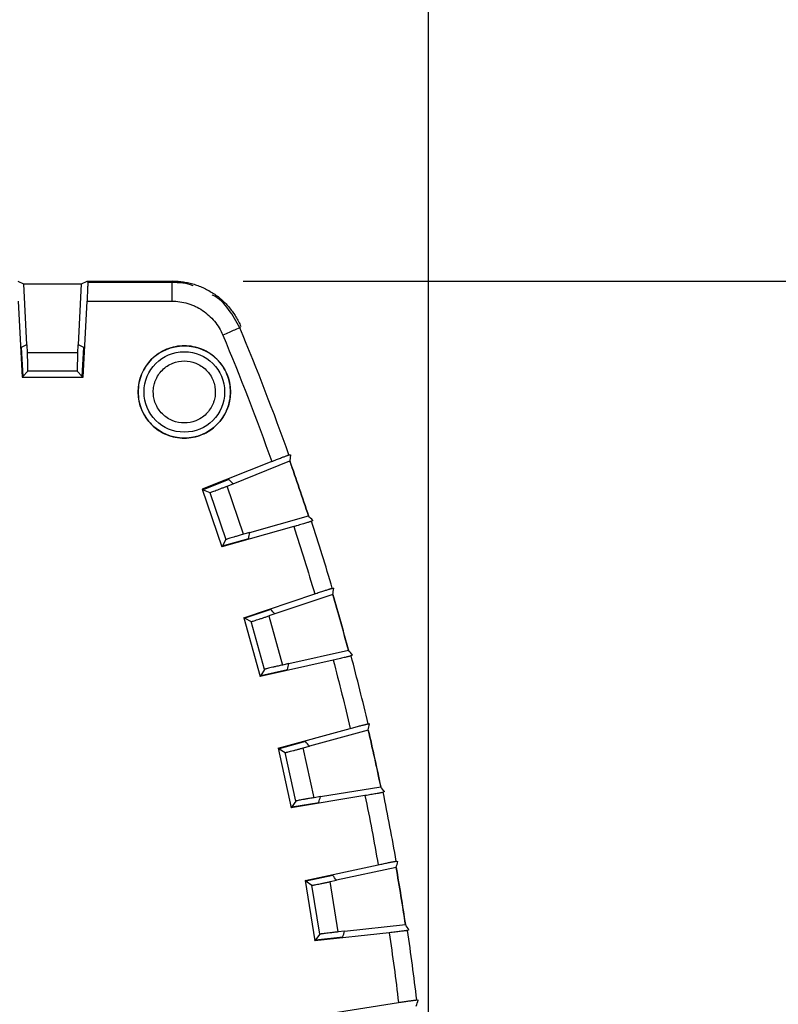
# Model space of a CAD drawing. Header units: millimetres. Extents: x 10 to 410, y 10 to 314.
# Tile 18 of 30: x 264 to 285, y 142 to 169. Entities that reach past the tile are written whole.
import ezdxf

# ---------------------------------------------------------------- set-up
doc = ezdxf.new("R2010")
doc.units = ezdxf.units.MM
doc.header["$LTSCALE"] = 1.5
doc.layers.add('DIMENSIONS', color=140, linetype='Continuous', lineweight=25)
doc.styles.add('SLDTEXTSTYLE0', font='TXT', dxfattribs={"width": 0.7})
doc.dimstyles.new('SLDDIMSTYLE0', dxfattribs={"dimtxt": 3.237012, "dimasz": 4.953, "dimexe": 0, "dimexo": 0.0625, "dimgap": 0.809253, "dimtad": 0, "dimtih": 1, "dimtoh": 1, "dimrnd": 1e-09, "dimzin": 12, "dimdsep": 46, "dimtxsty": 'SLDTEXTSTYLE0', "dimsah": 1, "dimcen": 0.09, "dimadec": 0, "dimazin": 3, "dimtfac": 1, "dimtofl": 0, "dimtmove": 0, "dimatfit": 3, "dimfxl": 0, "dimfrac": 2, "dimtolj": 1, "dimtzin": 12, "dimarcsym": 0})
doc.dimstyles.new('SLDDIMSTYLE2', dxfattribs={"dimtxt": 3.237012, "dimasz": 4.953, "dimexe": 0, "dimexo": 0.0625, "dimgap": 0.809253, "dimtad": 0, "dimtih": 1, "dimtoh": 1, "dimrnd": 1e-09, "dimzin": 4, "dimdsep": 46, "dimtxsty": 'SLDTEXTSTYLE0', "dimsah": 1, "dimcen": 0.09, "dimadec": 0, "dimazin": 1, "dimtfac": 1, "dimtofl": 0, "dimtmove": 0, "dimatfit": 3, "dimfxl": 0, "dimfrac": 2, "dimtolj": 1, "dimtzin": 12, "dimarcsym": 0})

# ---------------------------------------------------------------- blocks, each defined once
blk = doc.blocks.new('_D_3')
at = {"layer": 'DIMENSIONS'}
for p, q in [((270.317, 161.845), (297.367, 161.845)), ((292.604, 161.845), (292.604, 144.593)), ((287.795, 138.724), (286.708, 138.724)), ((286.708, 138.724), (286.708, 133.579)), ((297.414, 138.724), (298.501, 138.724)), ((298.501, 138.724), (298.501, 133.579)), ((286.708, 133.579), (287.795, 133.579)), ((298.501, 133.579), (297.414, 133.579)), ((292.604, 117.537), (292.604, 132.854)), ((286.017, 117.537), (297.367, 117.537))]:
    blk.add_line(p, q, dxfattribs=at)
for points in [[(292.604, 161.845), (291.842, 156.892), (293.366, 156.892)], [(292.604, 117.537), (293.366, 122.49), (291.842, 122.49)]]:
    blk.add_solid(points, dxfattribs=at)
at = {"layer": 'DIMENSIONS', "char_height": 3.175, "attachment_point": 1, "style": 'SLDTEXTSTYLE0'}
for s, insert in [('44.3', (287.795, 143.541)), ('1.74', (287.795, 137.672))]:
    blk.add_mtext(s, dxfattribs=dict(at, insert=insert))
blk = doc.blocks.new('_D_4')
at = {"layer": 'DIMENSIONS'}
for p, q in [((160.336, 118.854), (160.336, 185.634)), ((275.336, 141.063), (275.336, 185.634)), ((160.336, 180.872), (210.21, 180.872)), ((214.596, 180.872), (213.509, 180.872)), ((213.509, 180.872), (213.509, 175.727)), ((224.215, 180.872), (225.302, 180.872)), ((225.302, 180.872), (225.302, 175.727)), ((275.336, 180.872), (228.602, 180.872)), ((213.509, 175.727), (214.596, 175.727)), ((225.302, 175.727), (224.215, 175.727))]:
    blk.add_line(p, q, dxfattribs=at)
for points in [[(160.336, 180.872), (165.289, 180.11), (165.289, 181.634)], [(275.336, 180.872), (270.383, 181.634), (270.383, 180.11)]]:
    blk.add_solid(points, dxfattribs=at)
at = {"layer": 'DIMENSIONS', "char_height": 3.175, "attachment_point": 1, "style": 'SLDTEXTSTYLE0'}
for s, insert in [('115.0', (213.25, 185.689)), ('4.53', (214.596, 179.82))]:
    blk.add_mtext(s, dxfattribs=dict(at, insert=insert))

msp = doc.modelspace()

# ---------------------------------------------------------------- linework, layer by layer
for p, q in [((264.221, 161.845), (264.374, 161.771)), ((264.374, 161.771), (264.46, 160.119)), ((264.374, 161.771), (265.947, 161.771)), ((265.861, 160.119), (265.947, 161.771)), ((265.947, 161.771), (266.1, 161.845)), ((265.947, 161.771), (266.1, 161.845)), ((266.1, 161.845), (266.111, 161.804)), ((266.1, 161.845), (268.412, 161.845)), ((266.1, 161.845), (266.111, 161.804)), ((266.1, 161.845), (268.412, 161.845)), ((268.385, 161.804), (266.111, 161.804)), ((268.385, 161.804), (268.412, 161.845)), ((268.617, 161.814), (268.412, 161.845)), ((264.228, 161.305), (264.336, 159.245)), ((264.228, 161.305), (264.336, 159.245)), ((265.986, 159.245), (266.093, 161.305)), ((265.986, 159.245), (266.093, 161.305)), ((266.093, 161.305), (268.385, 161.305)), ((266.093, 161.305), (268.385, 161.305)), ((270.239, 160.595), (270.228, 160.578)), ((270.239, 160.595), (270.228, 160.578)), ((264.46, 160.119), (264.315, 160.045)), ((264.315, 160.045), (264.356, 159.267)), ((264.475, 160.119), (264.46, 160.119)), ((264.482, 159.906), (264.475, 160.119)), ((265.839, 159.906), (264.482, 159.906)), ((265.846, 160.119), (265.839, 159.906)), ((265.861, 160.119), (265.846, 160.119)), ((266.006, 160.045), (265.861, 160.119)), ((265.965, 159.267), (266.006, 160.045)), ((264.491, 159.406), (264.356, 159.267)), ((265.83, 159.406), (264.491, 159.406)), ((265.965, 159.267), (265.83, 159.406)), ((264.336, 159.245), (264.356, 159.267)), ((264.336, 159.245), (265.986, 159.245)), ((264.336, 159.245), (265.986, 159.245)), ((265.965, 159.267), (265.966, 159.283)), ((265.986, 159.245), (265.965, 159.267)), ((271.09, 156.964), (269.213, 156.213)), ((271.09, 156.964), (269.213, 156.213)), ((270.045, 156.363), (271.58, 156.977)), ((271.557, 157.142), (271.599, 157.144)), ((271.599, 157.144), (271.58, 156.977)), ((271.599, 157.144), (271.58, 156.977)), ((269.927, 156.475), (269.24, 156.2)), ((269.927, 156.475), (270.045, 156.363)), ((269.927, 156.475), (270.045, 156.363)), ((269.213, 156.213), (269.745, 154.651)), ((269.213, 156.213), (269.745, 154.651)), ((269.213, 156.213), (269.24, 156.2)), ((269.24, 156.2), (269.416, 156.12)), ((269.883, 156.298), (270.045, 156.363)), ((270.327, 154.993), (269.883, 156.298)), ((269.416, 156.12), (269.848, 154.848)), ((270.495, 155.04), (272.086, 155.49)), ((272.204, 155.37), (272.169, 155.346)), ((272.204, 155.37), (272.169, 155.346)), ((271.69, 155.202), (269.745, 154.651)), ((269.759, 154.678), (270.47, 154.879)), ((269.848, 154.848), (269.759, 154.678)), ((270.495, 155.04), (270.327, 154.993)), ((269.745, 154.651), (269.759, 154.678)), ((272.73, 153.532), (272.772, 153.532)), ((272.73, 153.532), (272.772, 153.532)), ((270.338, 152.736), (272.254, 153.381)), ((272.744, 153.366), (271.177, 152.839)), ((271.065, 152.958), (270.364, 152.722)), ((270.338, 152.736), (270.781, 151.147)), ((270.338, 152.736), (270.781, 151.147)), ((270.364, 152.722), (270.338, 152.736)), ((270.364, 152.722), (270.535, 152.632)), ((271.177, 152.839), (271.011, 152.783)), ((271.011, 152.783), (271.382, 151.455)), ((270.896, 151.338), (270.535, 152.632)), ((271.553, 151.494), (273.166, 151.854)), ((273.276, 151.727), (273.24, 151.705)), ((273.276, 151.727), (273.24, 151.705)), ((272.755, 151.588), (270.781, 151.147)), ((271.553, 151.494), (271.382, 151.455)), ((270.781, 151.147), (270.797, 151.173)), ((270.896, 151.338), (270.797, 151.173)), ((270.797, 151.173), (271.518, 151.334)), ((273.699, 149.863), (273.742, 149.861)), ((273.699, 149.863), (273.742, 149.861)), ((271.266, 149.202), (273.216, 149.739)), ((273.704, 149.696), (272.11, 149.258)), ((272.005, 149.382), (271.292, 149.186)), ((271.942, 149.211), (272.11, 149.258)), ((271.266, 149.202), (271.621, 147.59)), ((271.266, 149.202), (271.621, 147.59)), ((271.292, 149.186), (271.266, 149.202)), ((271.292, 149.186), (271.457, 149.087)), ((271.746, 147.775), (271.457, 149.087)), ((272.238, 147.865), (271.942, 149.211)), ((272.41, 147.893), (274.041, 148.163)), ((273.615, 147.92), (271.621, 147.59)), ((272.41, 147.893), (272.238, 147.865)), ((274.144, 148.03), (274.107, 148.01)), ((274.144, 148.03), (274.107, 148.01)), ((271.746, 147.775), (271.638, 147.615)), ((271.638, 147.615), (272.367, 147.736)), ((271.621, 147.59), (271.638, 147.615)), ((271.996, 145.621), (273.973, 146.048)), ((274.462, 146.146), (274.505, 146.141)), ((274.462, 146.146), (274.505, 146.141)), ((272.744, 145.76), (272.021, 145.604)), ((274.458, 145.979), (272.842, 145.63)), ((271.996, 145.621), (272.26, 143.992)), ((271.996, 145.621), (272.26, 143.992)), ((272.021, 145.604), (271.996, 145.621)), ((272.021, 145.604), (272.18, 145.495)), ((272.395, 144.169), (272.18, 145.495)), ((272.671, 145.593), (272.842, 145.63)), ((272.891, 144.232), (272.671, 145.593)), ((273.065, 144.251), (274.709, 144.429)), ((274.27, 144.21), (272.26, 143.992)), ((272.395, 144.169), (272.278, 144.016)), ((273.065, 144.251), (272.891, 144.232)), ((274.804, 144.29), (274.766, 144.273)), ((274.804, 144.29), (274.766, 144.273)), ((272.26, 143.992), (272.278, 144.016)), ((272.278, 144.016), (273.013, 144.096)), ((272.525, 142.005), (274.522, 142.321)), ((275.017, 142.391), (275.059, 142.384)), ((275.017, 142.391), (275.059, 142.384))]:
    msp.add_line(p, q)
for radius in [1.25, 1.089]:
    msp.add_circle((268.726, 158.845), radius)
for radius, start, end in [(67.959, 19.59986, 22.7065), (67.926, 18.13791, 19.46209), (67.959, 16.39986, 18.00014), (67.926, 14.93791, 16.26209), (67.959, 13.19986, 14.80014), (67.926, 11.73791, 13.06209), (67.959, 9.99986, 11.60014), (67.926, 8.53791, 9.86209), (67.959, 6.79986, 8.40014)]:
    msp.add_arc((207.536, 134.345), radius, start, end)
for centre, major_axis, start_param, end_param in [((220.115, 89.889), (-25.161, 88.919), 5.269034, 5.270927), ((195.758, 175.964), (-23.556, 83.245), 4.223496, 4.225438), ((192.799, 178.133), (-29.475, 87.583), 4.153851, 4.155743), ((221.332, 93.35), (-27.594, 81.995), 5.19934, 5.201282), ((217.614, 89.256), (-20.159, 90.185), 5.269034, 5.270927), ((198.1, 176.557), (-18.872, 84.431), 4.223496, 4.225438), ((195.266, 178.888), (-24.54, 89.092), 4.153851, 4.155743), ((219.022, 92.644), (-22.974, 83.408), 5.19934, 5.201282), ((215.081, 88.764), (-15.093, 91.169), 5.269034, 5.270927), ((200.471, 177.018), (-14.13, 85.352), 4.223496, 4.225438), ((197.772, 179.503), (-19.529, 90.323), 4.153851, 4.155743), ((216.676, 92.068), (-18.283, 84.56), 5.19934, 5.201282), ((212.525, 88.413), (-9.98, 91.87), 5.269034, 5.270927), ((202.864, 177.346), (-9.343, 86.008), 4.223496, 4.225438), ((200.308, 179.978), (-14.456, 91.272), 4.153851, 4.155743)]:
    msp.add_ellipse(centre, major_axis=major_axis, ratio=0.866047, start_param=start_param, end_param=end_param)
for points, knots in [([(266.111, 161.804), (266.112, 161.802), (266.112, 161.798), (266.112, 161.78), (266.112, 161.753), (266.111, 161.716), (266.109, 161.669), (266.107, 161.611), (266.105, 161.545), (266.101, 161.471), (266.098, 161.39), (266.095, 161.333), (266.093, 161.305)], [0, 0, 0, 0, 0.0873537, 0.1775051, 0.2704599, 0.366223, 0.4647988, 0.5661915, 0.6704048, 0.7774419, 0.8873061, 1, 1, 1, 1]), ([(266.111, 161.804), (266.112, 161.802), (266.112, 161.798), (266.112, 161.78), (266.112, 161.753), (266.111, 161.716), (266.109, 161.669), (266.107, 161.611), (266.105, 161.545), (266.101, 161.471), (266.098, 161.39), (266.095, 161.333), (266.093, 161.305)], [0, 0, 0, 0, 0.087354, 0.177505, 0.27046, 0.366223, 0.464799, 0.566191, 0.670405, 0.777442, 0.887306, 1, 1, 1, 1]), ([(268.385, 161.804), (268.385, 161.801), (268.385, 161.774), (268.385, 161.658), (268.385, 161.485), (268.385, 161.362), (268.385, 161.305)], [0, 0, 0, 0, 0.249991, 0.499997, 0.750003, 1.000009, 1.000009, 1.000009, 1.000009]), ([(268.385, 161.804), (268.385, 161.801), (268.385, 161.774), (268.385, 161.658), (268.385, 161.485), (268.385, 161.362), (268.385, 161.305)], [0, 0, 0, 0, 0.249991, 0.499997, 0.750003, 1.000009, 1.000009, 1.000009, 1.000009]), ([(268.965, 161.718), (268.964, 161.718), (268.787, 161.801), (268.586, 161.803), (268.385, 161.804)], [0, 0, 0, 0, 0.002776, 1, 1, 1, 1]), ([(268.965, 161.718), (268.964, 161.718), (268.787, 161.801), (268.586, 161.803), (268.385, 161.804)], [0, 0, 0, 0, 0.002776, 1, 1, 1, 1]), ([(268.412, 161.845), (268.461, 161.844), (268.558, 161.842), (268.704, 161.825), (268.848, 161.798), (268.99, 161.761), (269.129, 161.713), (269.264, 161.656), (269.394, 161.588), (269.519, 161.511), (269.639, 161.426), (269.751, 161.331), (269.856, 161.229), (269.954, 161.12), (270.043, 161.003), (270.123, 160.88), (270.195, 160.752), (270.235, 160.663), (270.255, 160.618)], [0, 0, 0, 0, 0.062507, 0.125011, 0.187513, 0.250012, 0.312511, 0.375007, 0.437504, 0.499999, 0.562495, 0.624991, 0.687488, 0.749987, 0.812487, 0.874988, 0.937493, 1, 1, 1, 1]), ([(268.412, 161.845), (268.461, 161.844), (268.558, 161.842), (268.704, 161.825), (268.848, 161.798), (268.99, 161.761), (269.129, 161.713), (269.264, 161.656), (269.394, 161.588), (269.519, 161.511), (269.639, 161.426), (269.751, 161.331), (269.856, 161.229), (269.954, 161.12), (270.043, 161.003), (270.123, 160.88), (270.195, 160.752), (270.235, 160.663), (270.255, 160.618)], [0, 0, 0, 0, 0.062507, 0.125011, 0.187513, 0.250012, 0.312511, 0.375007, 0.437504, 0.499999, 0.562495, 0.624991, 0.687488, 0.749987, 0.812487, 0.874988, 0.937493, 1, 1, 1, 1]), ([(268.385, 161.305), (268.459, 161.305), (268.607, 161.294), (268.786, 161.253), (268.924, 161.206), (269.059, 161.148), (269.283, 161.022), (269.557, 160.773), (269.71, 160.52), (269.767, 160.385)], [0, 0, 0, 0, 0.00021866, 0.00043732, 0.00054665, 0.00065598, 0.00087464, 0.00131196, 0.001749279, 0.001749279, 0.001749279, 0.001749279]), ([(268.385, 161.305), (268.459, 161.305), (268.607, 161.294), (268.786, 161.253), (268.924, 161.206), (269.059, 161.148), (269.283, 161.022), (269.557, 160.773), (269.71, 160.52), (269.767, 160.385)], [0, 0, 0, 0, 0.00021866, 0.00043732, 0.00054665, 0.00065598, 0.00087464, 0.00131196, 0.001749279, 0.001749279, 0.001749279, 0.001749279]), ([(270.228, 160.578), (270.135, 160.748), (269.95, 161.089), (269.663, 161.389), (269.481, 161.474), (269.476, 161.476)], [0, 0, 0, 0, 0.492947, 0.985803, 1, 1, 1, 1]), ([(270.228, 160.578), (270.135, 160.748), (269.95, 161.089), (269.663, 161.389), (269.481, 161.474), (269.476, 161.476)], [0, 0, 0, 0, 0.492947, 0.985803, 1, 1, 1, 1]), ([(270.228, 160.578), (270.221, 160.575), (270.17, 160.554), (269.999, 160.482), (269.885, 160.435), (269.767, 160.385)], [0, 0, 0, 0, 0.5, 0.5, 1, 1, 1, 1]), ([(270.228, 160.578), (270.221, 160.575), (270.17, 160.554), (269.999, 160.482), (269.885, 160.435), (269.767, 160.385)], [0, 0, 0, 0, 0.5, 0.5, 1, 1, 1, 1]), ([(264.491, 159.406), (264.492, 159.407), (264.492, 159.41), (264.493, 159.423), (264.493, 159.447), (264.493, 159.488), (264.492, 159.553), (264.491, 159.632), (264.488, 159.72), (264.486, 159.813), (264.483, 159.875), (264.482, 159.906)], [0, 0, 0, 0, 0.0796621, 0.1593609, 0.2403244, 0.3686609, 0.4999934, 0.6283481, 0.7597117, 0.8791241, 1, 1, 1, 1]), ([(264.491, 159.406), (264.492, 159.407), (264.492, 159.41), (264.493, 159.423), (264.493, 159.447), (264.493, 159.488), (264.492, 159.553), (264.491, 159.632), (264.488, 159.72), (264.486, 159.813), (264.483, 159.875), (264.482, 159.906)], [0, 0, 0, 0, 0.079662, 0.159361, 0.240324, 0.368661, 0.499993, 0.628348, 0.759712, 0.879124, 1, 1, 1, 1]), ([(265.839, 159.906), (265.838, 159.886), (265.837, 159.844), (265.835, 159.783), (265.833, 159.712), (265.83, 159.633), (265.829, 159.554), (265.828, 159.489), (265.828, 159.443), (265.828, 159.413), (265.829, 159.409), (265.83, 159.406)], [0, 0, 0, 0, 0.079699, 0.159432, 0.240426, 0.368797, 0.500142, 0.628485, 0.759814, 0.879179, 1, 1, 1, 1]), ([(265.839, 159.906), (265.838, 159.886), (265.837, 159.844), (265.835, 159.783), (265.833, 159.712), (265.83, 159.633), (265.829, 159.554), (265.828, 159.489), (265.828, 159.443), (265.828, 159.413), (265.829, 159.409), (265.83, 159.406)], [0, 0, 0, 0, 0.079699, 0.1594323, 0.2404262, 0.3687972, 0.500142, 0.6284849, 0.7598136, 0.8791794, 1, 1, 1, 1]), ([(269.976, 158.845), (269.976, 159.008), (269.943, 159.172), (269.818, 159.474), (269.725, 159.613), (269.494, 159.844), (269.355, 159.937), (269.053, 160.062), (268.889, 160.095), (268.562, 160.095), (268.398, 160.062), (268.096, 159.937), (267.958, 159.844), (267.726, 159.613), (267.633, 159.474), (267.508, 159.172), (267.476, 159.008), (267.476, 158.845)], [0, 0, 0, 0, 0.125, 0.125, 0.25, 0.25, 0.375, 0.375, 0.5, 0.5, 0.625, 0.625, 0.75, 0.75, 0.875, 0.875, 1, 1, 1, 1]), ([(267.886, 158.845), (267.887, 158.871), (267.888, 158.924), (267.9, 159.002), (267.918, 159.079), (267.954, 159.183), (268.019, 159.309), (268.128, 159.442), (268.261, 159.551), (268.457, 159.653), (268.726, 159.704), (269.051, 159.642), (269.287, 159.486), (269.432, 159.309), (269.509, 159.16), (269.557, 159.003), (269.562, 158.898), (269.565, 158.845)], [0, 0, 0, 0, 0.030181, 0.060117, 0.090078, 0.120333, 0.185336, 0.250543, 0.315546, 0.380753, 0.500411, 0.62007, 0.749587, 0.81459, 0.879797, 0.939849, 1, 1, 1, 1]), ([(267.886, 158.845), (267.887, 158.871), (267.888, 158.924), (267.9, 159.002), (267.918, 159.079), (267.954, 159.183), (268.019, 159.309), (268.128, 159.442), (268.261, 159.551), (268.457, 159.653), (268.726, 159.704), (269.051, 159.642), (269.287, 159.486), (269.432, 159.309), (269.509, 159.16), (269.557, 159.003), (269.562, 158.898), (269.565, 158.845)], [0, 0, 0, 0, 0.030181, 0.060117, 0.090078, 0.120333, 0.185336, 0.250543, 0.315546, 0.380753, 0.500411, 0.62007, 0.749587, 0.81459, 0.879797, 0.939849, 1, 1, 1, 1]), ([(267.476, 158.845), (267.476, 158.681), (267.508, 158.518), (267.633, 158.215), (267.726, 158.077), (267.958, 157.845), (268.096, 157.753), (268.398, 157.627), (268.562, 157.595), (268.889, 157.595), (269.053, 157.627), (269.355, 157.753), (269.494, 157.845), (269.725, 158.077), (269.818, 158.215), (269.943, 158.518), (269.976, 158.681), (269.976, 158.845)], [0, 0, 0, 0, 0.125, 0.125, 0.25, 0.25, 0.375, 0.375, 0.5, 0.5, 0.625, 0.625, 0.75, 0.75, 0.875, 0.875, 1, 1, 1, 1]), ([(269.565, 158.845), (269.564, 158.818), (269.563, 158.766), (269.551, 158.687), (269.533, 158.61), (269.497, 158.507), (269.432, 158.381), (269.323, 158.247), (269.19, 158.138), (268.994, 158.037), (268.726, 157.985), (268.401, 158.047), (268.164, 158.203), (268.019, 158.38), (267.942, 158.53), (267.895, 158.686), (267.889, 158.792), (267.886, 158.845)], [0, 0, 0, 0, 0.030181, 0.060117, 0.090078, 0.120333, 0.185336, 0.250543, 0.315546, 0.380753, 0.500411, 0.62007, 0.749587, 0.81459, 0.879797, 0.939849, 1, 1, 1, 1]), ([(269.565, 158.845), (269.564, 158.818), (269.563, 158.766), (269.551, 158.687), (269.533, 158.61), (269.497, 158.507), (269.432, 158.381), (269.323, 158.247), (269.19, 158.138), (268.994, 158.037), (268.726, 157.985), (268.401, 158.047), (268.164, 158.203), (268.019, 158.38), (267.942, 158.53), (267.895, 158.686), (267.889, 158.792), (267.886, 158.845)], [0, 0, 0, 0, 0.030181, 0.060117, 0.090078, 0.120333, 0.185336, 0.250543, 0.315546, 0.380753, 0.500411, 0.62007, 0.749587, 0.81459, 0.879797, 0.939849, 1, 1, 1, 1]), ([(271.09, 156.964), (271.112, 156.972), (271.154, 156.989), (271.217, 157.014), (271.276, 157.037), (271.33, 157.058), (271.38, 157.077), (271.425, 157.094), (271.463, 157.109), (271.495, 157.121), (271.521, 157.13), (271.539, 157.137), (271.552, 157.141), (271.556, 157.141), (271.557, 157.142)], [0, 0, 0, 0, 0.091115, 0.180811, 0.269088, 0.355949, 0.441394, 0.525424, 0.608042, 0.689249, 0.769046, 0.847436, 0.92442, 1, 1, 1, 1]), ([(271.09, 156.964), (271.112, 156.972), (271.154, 156.989), (271.217, 157.014), (271.276, 157.037), (271.33, 157.058), (271.38, 157.077), (271.425, 157.094), (271.463, 157.109), (271.495, 157.121), (271.521, 157.13), (271.539, 157.137), (271.552, 157.141), (271.556, 157.141), (271.557, 157.142)], [0, 0, 0, 0, 0.0911151, 0.1808109, 0.2690884, 0.3559489, 0.4413937, 0.5254243, 0.6080421, 0.6892488, 0.7690461, 0.8474358, 0.9244197, 1, 1, 1, 1]), ([(269.416, 156.12), (269.417, 156.12), (269.419, 156.12), (269.431, 156.124), (269.454, 156.132), (269.493, 156.146), (269.554, 156.169), (269.628, 156.197), (269.71, 156.229), (269.796, 156.263), (269.854, 156.286), (269.883, 156.298)], [0, 0, 0, 0, 0.079638, 0.159311, 0.24025, 0.368555, 0.499871, 0.62823, 0.759618, 0.879071, 1, 1, 1, 1]), ([(269.416, 156.12), (269.417, 156.12), (269.419, 156.12), (269.431, 156.124), (269.454, 156.132), (269.493, 156.146), (269.554, 156.169), (269.628, 156.197), (269.71, 156.229), (269.796, 156.263), (269.854, 156.286), (269.883, 156.298)], [0, 0, 0, 0, 0.079638, 0.159311, 0.24025, 0.368555, 0.499871, 0.62823, 0.759618, 0.879071, 1, 1, 1, 1]), ([(272.169, 155.346), (272.167, 155.345), (272.163, 155.343), (272.145, 155.336), (272.118, 155.328), (272.081, 155.316), (272.035, 155.302), (271.98, 155.286), (271.916, 155.267), (271.846, 155.246), (271.77, 155.224), (271.717, 155.209), (271.69, 155.202)], [0, 0, 0, 0, 0.09087, 0.18376, 0.278675, 0.375618, 0.474591, 0.575597, 0.678638, 0.783718, 0.890838, 1, 1, 1, 1]), ([(272.169, 155.346), (272.167, 155.345), (272.163, 155.343), (272.145, 155.336), (272.118, 155.328), (272.081, 155.316), (272.035, 155.302), (271.98, 155.286), (271.916, 155.267), (271.846, 155.246), (271.77, 155.224), (271.717, 155.209), (271.69, 155.202)], [0, 0, 0, 0, 0.09087, 0.18376, 0.278675, 0.375618, 0.474591, 0.575597, 0.678638, 0.783718, 0.890838, 1, 1, 1, 1]), ([(270.327, 154.993), (270.308, 154.987), (270.268, 154.976), (270.209, 154.959), (270.14, 154.939), (270.064, 154.917), (269.989, 154.894), (269.926, 154.875), (269.882, 154.861), (269.854, 154.852), (269.85, 154.849), (269.848, 154.848)], [0, 0, 0, 0, 0.079735, 0.1595, 0.240519, 0.368915, 0.500264, 0.628591, 0.759888, 0.879217, 1, 1, 1, 1]), ([(270.327, 154.993), (270.308, 154.987), (270.268, 154.976), (270.209, 154.959), (270.14, 154.939), (270.064, 154.917), (269.989, 154.894), (269.926, 154.875), (269.882, 154.861), (269.854, 154.852), (269.85, 154.849), (269.848, 154.848)], [0, 0, 0, 0, 0.079735, 0.1595, 0.240519, 0.368915, 0.500264, 0.628591, 0.759888, 0.879217, 1, 1, 1, 1]), ([(272.254, 153.381), (272.276, 153.388), (272.319, 153.403), (272.383, 153.424), (272.443, 153.444), (272.499, 153.462), (272.55, 153.478), (272.595, 153.493), (272.634, 153.505), (272.667, 153.515), (272.693, 153.523), (272.712, 153.528), (272.725, 153.532), (272.728, 153.532), (272.73, 153.532)], [0, 0, 0, 0, 0.091115, 0.180811, 0.269088, 0.355949, 0.441394, 0.525424, 0.608042, 0.689249, 0.769046, 0.847436, 0.92442, 1, 1, 1, 1]), ([(272.254, 153.381), (272.276, 153.388), (272.319, 153.403), (272.383, 153.424), (272.443, 153.444), (272.499, 153.462), (272.55, 153.478), (272.595, 153.493), (272.634, 153.505), (272.667, 153.515), (272.693, 153.523), (272.712, 153.528), (272.725, 153.532), (272.728, 153.532), (272.73, 153.532)], [0, 0, 0, 0, 0.091115, 0.180811, 0.269088, 0.355949, 0.441394, 0.525424, 0.608042, 0.689249, 0.769046, 0.847436, 0.92442, 1, 1, 1, 1]), ([(270.535, 152.632), (270.536, 152.632), (270.538, 152.632), (270.551, 152.635), (270.574, 152.641), (270.614, 152.653), (270.675, 152.673), (270.751, 152.697), (270.834, 152.724), (270.923, 152.753), (270.982, 152.773), (271.011, 152.783)], [0, 0, 0, 0, 0.079638, 0.159311, 0.24025, 0.368555, 0.499871, 0.62823, 0.759618, 0.879071, 1, 1, 1, 1]), ([(270.535, 152.632), (270.536, 152.632), (270.538, 152.632), (270.551, 152.635), (270.574, 152.641), (270.614, 152.653), (270.675, 152.673), (270.751, 152.697), (270.834, 152.724), (270.923, 152.753), (270.982, 152.773), (271.011, 152.783)], [0, 0, 0, 0, 0.079638, 0.159311, 0.24025, 0.368555, 0.499871, 0.62823, 0.759618, 0.879071, 1, 1, 1, 1]), ([(273.24, 151.705), (273.238, 151.704), (273.234, 151.702), (273.216, 151.697), (273.189, 151.69), (273.151, 151.681), (273.104, 151.669), (273.048, 151.656), (272.984, 151.64), (272.912, 151.624), (272.835, 151.606), (272.782, 151.594), (272.755, 151.588)], [0, 0, 0, 0, 0.09087, 0.18376, 0.278675, 0.375618, 0.474591, 0.575597, 0.678638, 0.783718, 0.890838, 1, 1, 1, 1]), ([(273.24, 151.705), (273.238, 151.704), (273.234, 151.702), (273.216, 151.697), (273.189, 151.69), (273.151, 151.681), (273.104, 151.669), (273.048, 151.656), (272.984, 151.64), (272.912, 151.624), (272.835, 151.606), (272.782, 151.594), (272.755, 151.588)], [0, 0, 0, 0, 0.0908696, 0.1837602, 0.2786751, 0.3756176, 0.4745905, 0.5755966, 0.6786383, 0.783718, 0.890838, 1, 1, 1, 1]), ([(271.382, 151.455), (271.362, 151.451), (271.322, 151.442), (271.262, 151.428), (271.192, 151.412), (271.115, 151.394), (271.039, 151.376), (270.975, 151.361), (270.93, 151.349), (270.902, 151.341), (270.898, 151.339), (270.896, 151.338)], [0, 0, 0, 0, 0.079735, 0.1595, 0.240519, 0.368915, 0.500264, 0.628591, 0.759888, 0.879217, 1, 1, 1, 1]), ([(271.382, 151.455), (271.362, 151.451), (271.322, 151.442), (271.262, 151.428), (271.192, 151.412), (271.115, 151.394), (271.039, 151.376), (270.975, 151.361), (270.93, 151.349), (270.902, 151.341), (270.898, 151.339), (270.896, 151.338)], [0, 0, 0, 0, 0.079735, 0.1595, 0.240519, 0.368915, 0.500264, 0.628591, 0.759888, 0.879217, 1, 1, 1, 1]), ([(273.216, 149.739), (273.238, 149.745), (273.282, 149.757), (273.347, 149.774), (273.408, 149.791), (273.465, 149.806), (273.516, 149.819), (273.562, 149.831), (273.602, 149.841), (273.635, 149.849), (273.662, 149.856), (273.681, 149.86), (273.694, 149.863), (273.698, 149.863), (273.699, 149.863)], [0, 0, 0, 0, 0.091115, 0.180811, 0.269088, 0.355949, 0.441394, 0.525424, 0.608042, 0.689249, 0.769046, 0.847436, 0.92442, 1, 1, 1, 1]), ([(273.216, 149.739), (273.238, 149.745), (273.282, 149.757), (273.347, 149.774), (273.408, 149.791), (273.465, 149.806), (273.516, 149.819), (273.562, 149.831), (273.602, 149.841), (273.635, 149.849), (273.662, 149.856), (273.681, 149.86), (273.694, 149.863), (273.698, 149.863), (273.699, 149.863)], [0, 0, 0, 0, 0.091115, 0.180811, 0.269088, 0.355949, 0.441394, 0.525424, 0.608042, 0.689249, 0.769046, 0.847436, 0.92442, 1, 1, 1, 1]), ([(271.457, 149.087), (271.458, 149.086), (271.461, 149.086), (271.473, 149.089), (271.497, 149.094), (271.537, 149.104), (271.6, 149.12), (271.677, 149.14), (271.762, 149.162), (271.851, 149.186), (271.911, 149.203), (271.942, 149.211)], [0, 0, 0, 0, 0.079638, 0.159311, 0.24025, 0.368555, 0.499871, 0.62823, 0.759618, 0.879071, 1, 1, 1, 1]), ([(271.457, 149.087), (271.458, 149.086), (271.461, 149.086), (271.473, 149.089), (271.497, 149.094), (271.537, 149.104), (271.6, 149.12), (271.677, 149.14), (271.762, 149.162), (271.851, 149.186), (271.911, 149.203), (271.942, 149.211)], [0, 0, 0, 0, 0.079638, 0.159311, 0.24025, 0.368555, 0.499871, 0.62823, 0.759618, 0.879071, 1, 1, 1, 1]), ([(274.107, 148.01), (274.105, 148.009), (274.101, 148.008), (274.082, 148.004), (274.055, 147.998), (274.017, 147.991), (273.969, 147.982), (273.912, 147.972), (273.847, 147.96), (273.775, 147.947), (273.697, 147.934), (273.643, 147.925), (273.615, 147.92)], [0, 0, 0, 0, 0.09087, 0.18376, 0.278675, 0.375618, 0.474591, 0.575597, 0.678638, 0.783718, 0.890838, 1, 1, 1, 1]), ([(274.107, 148.01), (274.105, 148.009), (274.101, 148.008), (274.082, 148.004), (274.055, 147.998), (274.017, 147.991), (273.969, 147.982), (273.912, 147.972), (273.847, 147.96), (273.775, 147.947), (273.697, 147.934), (273.643, 147.925), (273.615, 147.92)], [0, 0, 0, 0, 0.09087, 0.18376, 0.278675, 0.375618, 0.474591, 0.575597, 0.678638, 0.783718, 0.890838, 1, 1, 1, 1]), ([(272.238, 147.865), (272.217, 147.861), (272.177, 147.855), (272.116, 147.844), (272.046, 147.832), (271.968, 147.819), (271.89, 147.805), (271.826, 147.793), (271.781, 147.784), (271.752, 147.777), (271.748, 147.775), (271.746, 147.775)], [0, 0, 0, 0, 0.079735, 0.1595, 0.240519, 0.368915, 0.500264, 0.628591, 0.759888, 0.879217, 1, 1, 1, 1]), ([(272.238, 147.865), (272.217, 147.861), (272.177, 147.855), (272.116, 147.844), (272.046, 147.832), (271.968, 147.819), (271.89, 147.805), (271.826, 147.793), (271.781, 147.784), (271.752, 147.777), (271.748, 147.775), (271.746, 147.775)], [0, 0, 0, 0, 0.079735, 0.1595, 0.240519, 0.368915, 0.500264, 0.628591, 0.759888, 0.879217, 1, 1, 1, 1]), ([(273.973, 146.048), (273.995, 146.053), (274.04, 146.063), (274.105, 146.076), (274.167, 146.089), (274.225, 146.101), (274.277, 146.112), (274.324, 146.121), (274.364, 146.129), (274.398, 146.135), (274.424, 146.14), (274.444, 146.144), (274.457, 146.146), (274.461, 146.146), (274.462, 146.146)], [0, 0, 0, 0, 0.091115, 0.180811, 0.269088, 0.355949, 0.441394, 0.525424, 0.608042, 0.689249, 0.769046, 0.847436, 0.92442, 1, 1, 1, 1]), ([(273.973, 146.048), (273.995, 146.053), (274.04, 146.063), (274.105, 146.076), (274.167, 146.089), (274.225, 146.101), (274.277, 146.112), (274.324, 146.121), (274.364, 146.129), (274.398, 146.135), (274.424, 146.14), (274.444, 146.144), (274.457, 146.146), (274.461, 146.146), (274.462, 146.146)], [0, 0, 0, 0, 0.091115, 0.180811, 0.269088, 0.355949, 0.441394, 0.525424, 0.608042, 0.689249, 0.769046, 0.847436, 0.92442, 1, 1, 1, 1]), ([(272.18, 145.495), (272.182, 145.495), (272.184, 145.495), (272.197, 145.497), (272.22, 145.501), (272.261, 145.508), (272.325, 145.52), (272.403, 145.536), (272.489, 145.554), (272.58, 145.573), (272.64, 145.586), (272.671, 145.593)], [0, 0, 0, 0, 0.079638, 0.159311, 0.24025, 0.368555, 0.499871, 0.62823, 0.759618, 0.879071, 1, 1, 1, 1]), ([(272.18, 145.495), (272.182, 145.495), (272.184, 145.495), (272.197, 145.497), (272.22, 145.501), (272.261, 145.508), (272.325, 145.52), (272.403, 145.536), (272.489, 145.554), (272.58, 145.573), (272.64, 145.586), (272.671, 145.593)], [0, 0, 0, 0, 0.079638, 0.159311, 0.24025, 0.368555, 0.499871, 0.62823, 0.759618, 0.879071, 1, 1, 1, 1]), ([(272.891, 144.232), (272.871, 144.23), (272.83, 144.225), (272.769, 144.218), (272.698, 144.21), (272.619, 144.201), (272.541, 144.191), (272.476, 144.183), (272.431, 144.176), (272.401, 144.172), (272.397, 144.17), (272.395, 144.169)], [0, 0, 0, 0, 0.079735, 0.1595, 0.240519, 0.368915, 0.500264, 0.628591, 0.759888, 0.879217, 1, 1, 1, 1]), ([(272.891, 144.232), (272.871, 144.23), (272.83, 144.225), (272.769, 144.218), (272.698, 144.21), (272.619, 144.201), (272.541, 144.191), (272.476, 144.183), (272.431, 144.176), (272.401, 144.172), (272.397, 144.17), (272.395, 144.169)], [0, 0, 0, 0, 0.0797352, 0.1594999, 0.2405194, 0.3689153, 0.5002639, 0.628591, 0.7598877, 0.8792169, 1, 1, 1, 1]), ([(274.766, 144.273), (274.764, 144.272), (274.76, 144.271), (274.741, 144.268), (274.713, 144.264), (274.675, 144.258), (274.627, 144.252), (274.57, 144.245), (274.504, 144.237), (274.431, 144.229), (274.352, 144.219), (274.298, 144.214), (274.27, 144.21)], [0, 0, 0, 0, 0.09087, 0.18376, 0.278675, 0.375618, 0.474591, 0.575597, 0.678638, 0.783718, 0.890838, 1, 1, 1, 1]), ([(274.766, 144.273), (274.764, 144.272), (274.76, 144.271), (274.741, 144.268), (274.713, 144.264), (274.675, 144.258), (274.627, 144.252), (274.57, 144.245), (274.504, 144.237), (274.431, 144.229), (274.352, 144.219), (274.298, 144.214), (274.27, 144.21)], [0, 0, 0, 0, 0.09087, 0.18376, 0.278675, 0.375618, 0.474591, 0.575597, 0.678638, 0.783718, 0.890838, 1, 1, 1, 1]), ([(274.522, 142.321), (274.545, 142.325), (274.59, 142.332), (274.656, 142.342), (274.719, 142.352), (274.777, 142.36), (274.83, 142.368), (274.877, 142.375), (274.918, 142.38), (274.952, 142.385), (274.979, 142.388), (274.998, 142.39), (275.012, 142.391), (275.015, 142.391), (275.017, 142.391)], [0, 0, 0, 0, 0.091115, 0.180811, 0.269088, 0.355949, 0.441394, 0.525424, 0.608042, 0.689249, 0.769046, 0.847436, 0.92442, 1, 1, 1, 1]), ([(274.522, 142.321), (274.545, 142.325), (274.59, 142.332), (274.656, 142.342), (274.719, 142.352), (274.777, 142.36), (274.83, 142.368), (274.877, 142.375), (274.918, 142.38), (274.952, 142.385), (274.979, 142.388), (274.998, 142.39), (275.012, 142.391), (275.015, 142.391), (275.017, 142.391)], [0, 0, 0, 0, 0.091115, 0.180811, 0.269088, 0.355949, 0.441394, 0.525424, 0.608042, 0.689249, 0.769046, 0.847436, 0.92442, 1, 1, 1, 1])]:
    msp.add_open_spline(points, degree=3, knots=knots)
for points in [[(269.767, 160.385), (270.241, 159.253), (270.679, 158.12), (271.09, 156.964)], [(269.767, 160.385), (270.241, 159.253), (270.679, 158.12), (271.09, 156.964)], [(271.58, 156.977), (271.755, 156.483), (271.923, 155.988), (272.086, 155.49)], [(271.69, 155.202), (271.889, 154.592), (272.073, 153.996), (272.254, 153.381)], [(271.69, 155.202), (271.889, 154.592), (272.073, 153.996), (272.254, 153.381)], [(272.744, 153.366), (272.89, 152.864), (273.031, 152.36), (273.166, 151.854)], [(272.755, 151.588), (272.919, 150.968), (273.069, 150.363), (273.216, 149.739)], [(272.755, 151.588), (272.919, 150.968), (273.069, 150.363), (273.216, 149.739)], [(273.704, 149.696), (273.822, 149.187), (273.934, 148.676), (274.041, 148.163)], [(273.615, 147.92), (273.745, 147.292), (273.861, 146.68), (273.973, 146.048)], [(273.615, 147.92), (273.745, 147.292), (273.861, 146.68), (273.973, 146.048)], [(274.458, 145.979), (274.547, 145.463), (274.631, 144.947), (274.709, 144.429)], [(274.27, 144.21), (274.364, 143.576), (274.446, 142.958), (274.522, 142.321)], [(274.27, 144.21), (274.364, 143.576), (274.446, 142.958), (274.522, 142.321)]]:
    msp.add_open_spline(points, degree=3)

# ---------------------------------------------------------------- dimensions: what is measured, and where the dimension line sits
at = {"layer": 'DIMENSIONS'}
dim = msp.add_linear_dim(base=(275.336, 180.872), p1=(160.336, 116.949), p2=(275.336, 139.158), dimstyle='SLDDIMSTYLE2', dxfattribs=at)
dim.commit()
dim.dimension.update_dxf_attribs({"geometry": '_D_4', "text_midpoint": (219.406, 180.872), "dimtype": 160})
dim = msp.add_linear_dim(base=(292.604, 161.845), p1=(284.112, 117.537), p2=(268.412, 161.845), angle=90, dimstyle='SLDDIMSTYLE0', dxfattribs=at)
dim.commit()
dim.dimension.update_dxf_attribs({"geometry": '_D_3', "text_midpoint": (292.604, 138.724), "dimtype": 160})

doc.saveas('drawing.dxf')
